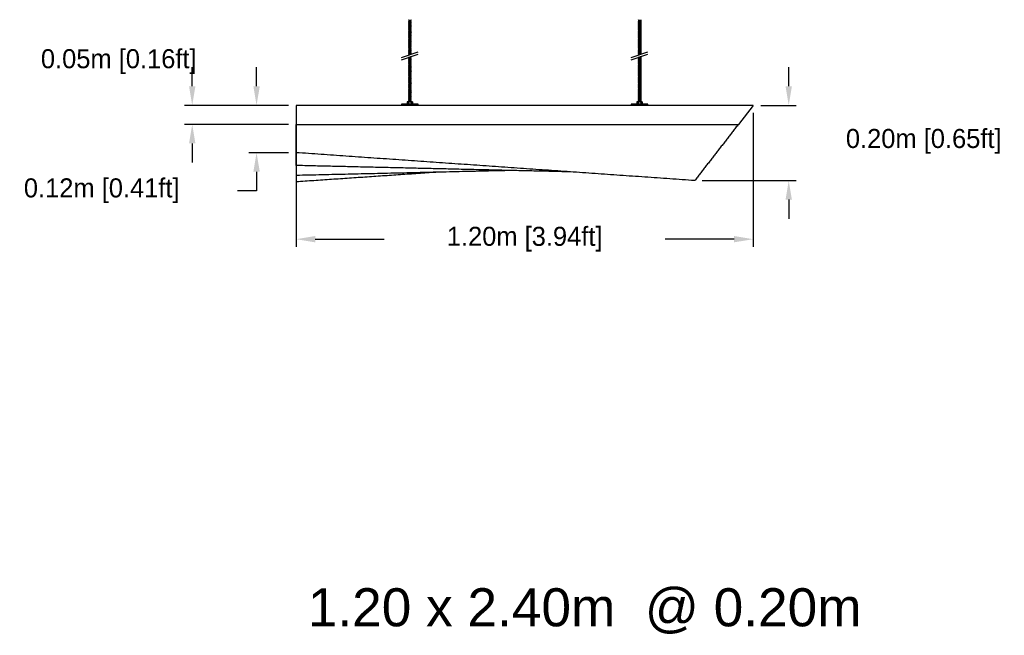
# Model space of a CAD drawing. Header units: centimetres. Extents: x 5283.6 to 5299.6, y 15505 to 15518.9.
# Tile 3 of 68: x 5283.7 to 5286.3, y 15509 to 15510.6. Entities that reach past the tile are written whole.
import ezdxf

# ---------------------------------------------------------------- set-up
doc = ezdxf.new("R2010")
doc.units = ezdxf.units.CM
doc.header["$PDMODE"] = 3
for name, color, linetype, true_color in [('240x20', 7, 'Continuous', 0x00003f), ('Make2D$visible$Curves$Default', 7, 'Continuous', 0x000000), ('Make2D$visible$Curves$General', 7, 'Continuous', 0x000000), ('Make2D$visible$Curves$UNICANAL', 7, 'Continuous', 0x000000)]:
    doc.layers.add(name, color=color, linetype=linetype, true_color=true_color)
doc.layers.add('_HD_muro', color=1, linetype='Continuous')
doc.layers.add('_HD_tornillo', color=30, linetype='Continuous')
doc.styles.add('Majo', font='arial.ttf')
doc.dimstyles.get("Standard").update_dxf_attribs({"dimtxt": 0.18, "dimasz": 0.18, "dimexe": 0.18, "dimexo": 0.0625, "dimgap": 0.09, "dimtad": 0, "dimtih": 1, "dimtoh": 1, "dimdec": 4, "dimzin": 0, "dimdsep": 46, "dimtxsty": 'Standard', "dimcen": 0.09, "dimadec": 0, "dimazin": 0, "dimtfac": 1, "dimtdec": 4, "dimtofl": 0, "dimtmove": 0, "dimatfit": 3, "dimfxl": 1, "dimtolj": 1, "dimtzin": 0, "dimarcsym": 0})

# ---------------------------------------------------------------- blocks, each defined once
blk = doc.blocks.new('*D44')
at = {"color": 0, "lineweight": -2, "transparency": 16777216}
for p, q in [((5284.4282, 15510.3223), (5284.4282, 15509.971)), ((5285.6282, 15510.3223), (5285.6282, 15509.971)), ((5284.4782, 15509.991), (5284.6591, 15509.991)), ((5285.5782, 15509.991), (5285.3974, 15509.991))]:
    blk.add_line(p, q, dxfattribs=at)
at = {"color": 0, "transparency": 16777216}
for points in [[(5284.4782, 15509.9993), (5284.4782, 15509.9827), (5284.4282, 15509.991)], [(5285.5782, 15509.9993), (5285.5782, 15509.9827), (5285.6282, 15509.991)]]:
    blk.add_solid(points, dxfattribs=at)
at = {"layer": 'Defpoints', "color": 0, "transparency": 16777216}
for p in [(5284.4282, 15510.3423), (5285.6282, 15510.3423), (5285.6282, 15509.991)]:
    blk.add_point(p, dxfattribs=at)
at = {"color": 0, "transparency": 16777216, "insert": (5285.0282, 15509.991), "char_height": 0.05, "attachment_point": 5}
blk.add_mtext('\\A1;1.20m [3.94ft]', dxfattribs=at)
blk = doc.blocks.new('*D46')
at = {"color": 0, "lineweight": -2, "transparency": 16777216}
for p, q in [((5285.7216, 15510.3923), (5285.7216, 15510.4423)), ((5285.6482, 15510.3423), (5285.7416, 15510.3423)), ((5285.4947, 15510.1448), (5285.7416, 15510.1448)), ((5285.7216, 15510.0948), (5285.7216, 15510.0448))]:
    blk.add_line(p, q, dxfattribs=at)
at = {"color": 0, "transparency": 16777216}
for points in [[(5285.7133, 15510.3923), (5285.73, 15510.3923), (5285.7216, 15510.3423)], [(5285.7133, 15510.0948), (5285.73, 15510.0948), (5285.7216, 15510.1448)]]:
    blk.add_solid(points, dxfattribs=at)
at = {"layer": 'Defpoints', "color": 0, "transparency": 16777216}
for p in [(5285.6282, 15510.3423), (5285.4747, 15510.1448), (5285.7216, 15510.1448)]:
    blk.add_point(p, dxfattribs=at)
at = {"color": 0, "transparency": 16777216, "insert": (5286.0761, 15510.2478), "char_height": 0.05, "attachment_point": 5}
blk.add_mtext('\\A1;0.20m [0.65ft]', dxfattribs=at)
blk = doc.blocks.new('*D47')
at = {"color": 0, "lineweight": -2, "transparency": 16777216}
for p, q in [((5284.3243, 15510.3923), (5284.3243, 15510.4423)), ((5284.4082, 15510.3423), (5284.3043, 15510.3423)), ((5284.4082, 15510.2181), (5284.3043, 15510.2181)), ((5284.3243, 15510.1681), (5284.3243, 15510.1181)), ((5284.3243, 15510.1181), (5284.2743, 15510.1181))]:
    blk.add_line(p, q, dxfattribs=at)
at = {"color": 0, "transparency": 16777216}
for points in [[(5284.316, 15510.3923), (5284.3327, 15510.3923), (5284.3243, 15510.3423)], [(5284.316, 15510.1681), (5284.3327, 15510.1681), (5284.3243, 15510.2181)]]:
    blk.add_solid(points, dxfattribs=at)
at = {"layer": 'Defpoints', "color": 0, "transparency": 16777216}
for p in [(5284.4282, 15510.3423), (5284.3243, 15510.2181), (5284.4282, 15510.2181)]:
    blk.add_point(p, dxfattribs=at)
at = {"color": 0, "transparency": 16777216, "insert": (5283.9177, 15510.1181), "char_height": 0.05, "attachment_point": 5}
blk.add_mtext('\\A1;0.12m [0.41ft]', dxfattribs=at)
blk = doc.blocks.new('*D48')
at = {"color": 0, "lineweight": -2, "transparency": 16777216}
for p, q in [((5284.1554, 15510.3923), (5284.1554, 15510.4423)), ((5284.4082, 15510.3423), (5284.1354, 15510.3423)), ((5284.4082, 15510.2923), (5284.1354, 15510.2923)), ((5284.1554, 15510.2423), (5284.1554, 15510.1923))]:
    blk.add_line(p, q, dxfattribs=at)
at = {"color": 0, "transparency": 16777216}
for points in [[(5284.147, 15510.3923), (5284.1637, 15510.3923), (5284.1554, 15510.3423)], [(5284.147, 15510.2423), (5284.1637, 15510.2423), (5284.1554, 15510.2923)]]:
    blk.add_solid(points, dxfattribs=at)
at = {"layer": 'Defpoints', "color": 0, "transparency": 16777216}
for p in [(5284.4282, 15510.3423), (5284.1554, 15510.2923), (5284.4282, 15510.2923)]:
    blk.add_point(p, dxfattribs=at)
at = {"color": 0, "transparency": 16777216, "insert": (5283.9624, 15510.4572), "char_height": 0.05, "attachment_point": 5}
blk.add_mtext('\\A1;0.05m [0.16ft]', dxfattribs=at)
blk = doc.blocks.new('esparrago')
at = {"layer": '_HD_tornillo'}
for p, q in [((4746, 12801.5), (4745.4, 12800.6)), ((4745.4, 12800.6), (4752.5, 12800.8)), ((4745.4, 12800.6), (4746, 12800)), ((4746, 12799.1), (4745.4, 12798.3)), ((4745.4, 12798.3), (4752.5, 12798.4)), ((4745.4, 12798.3), (4746, 12797.6)), ((4746, 12800), (4752, 12800.2)), ((4746, 12800), (4746, 12799.1)), ((4746, 12799.1), (4752, 12799.3)), ((4746, 12797.6), (4752, 12797.8)), ((4752, 12801.7), (4752.5, 12800.8)), ((4752, 12800.2), (4752.5, 12800.8)), ((4752, 12800.2), (4752, 12799.3)), ((4752, 12799.3), (4752.5, 12798.4)), ((4752, 12797.8), (4752.5, 12798.4)), ((4752, 12797.8), (4752, 12797)), ((4746, 12796.8), (4745.4, 12796)), ((4745.4, 12796), (4752.5, 12796.1)), ((4745.4, 12796), (4746, 12795.3)), ((4746, 12794.4), (4745.4, 12793.6)), ((4745.4, 12793.6), (4752.5, 12793.8)), ((4745.4, 12793.6), (4746, 12792.9)), ((4746, 12792.1), (4745.4, 12791.2)), ((4745.4, 12791.2), (4752.5, 12791.4)), ((4745.4, 12791.2), (4746, 12790.6)), ((4746, 12789.6), (4745.4, 12788.8)), ((4745.4, 12788.8), (4752.5, 12789)), ((4745.4, 12788.8), (4746, 12788.2)), ((4746, 12787.2), (4745.4, 12786.4)), ((4745.4, 12786.4), (4752.5, 12786.6)), ((4745.4, 12786.4), (4746, 12785.7)), ((4746, 12784.8), (4745.4, 12784)), ((4745.4, 12784), (4752.5, 12784.2)), ((4745.4, 12784), (4746, 12783.3)), ((4746, 12782.4), (4745.4, 12781.6)), ((4745.4, 12781.6), (4752.5, 12781.8)), ((4745.4, 12781.6), (4746, 12780.9)), ((4746, 12780), (4745.4, 12779.2)), ((4745.4, 12779.2), (4752.5, 12779.4)), ((4745.4, 12779.2), (4746, 12778.5)), ((4746, 12777.7), (4745.4, 12776.9)), ((4745.4, 12776.9), (4752.5, 12777.1)), ((4745.4, 12776.9), (4746, 12776.3)), ((4746, 12775.4), (4745.4, 12774.6)), ((4745.4, 12774.6), (4752.5, 12774.7)), ((4745.4, 12774.6), (4746, 12773.9)), ((4746, 12773), (4745.4, 12772.2)), ((4745.4, 12772.2), (4752.5, 12772.4)), ((4745.4, 12772.2), (4746, 12771.5)), ((4746, 12797.6), (4746, 12796.8)), ((4746, 12796.8), (4752, 12797)), ((4746, 12795.3), (4752, 12795.5)), ((4746, 12795.3), (4746, 12794.4)), ((4746, 12794.4), (4752, 12794.7)), ((4746, 12792.9), (4752, 12793.2)), ((4746, 12792.9), (4746, 12792.1)), ((4746, 12792.1), (4752, 12792.3)), ((4746, 12790.6), (4752, 12790.8)), ((4746, 12790.6), (4746, 12789.6)), ((4746, 12789.6), (4752, 12789.9)), ((4746, 12788.2), (4752, 12788.4)), ((4746, 12788.2), (4746, 12787.2)), ((4746, 12787.2), (4752, 12787.5)), ((4746, 12785.7), (4752, 12786)), ((4746, 12785.7), (4746, 12784.8)), ((4746, 12784.8), (4752, 12785.1)), ((4746, 12783.3), (4752, 12783.6)), ((4746, 12783.3), (4746, 12782.4)), ((4746, 12782.4), (4752, 12782.6)), ((4746, 12780.9), (4752, 12781.1)), ((4746, 12780.9), (4746, 12780)), ((4746, 12780), (4752, 12780.3)), ((4746, 12778.5), (4752, 12778.8)), ((4746, 12778.5), (4746, 12777.7)), ((4746, 12777.7), (4752, 12778)), ((4746, 12776.3), (4752, 12776.5)), ((4746, 12776.3), (4746, 12775.4)), ((4746, 12775.4), (4752, 12775.6)), ((4746, 12773.9), (4752, 12774.1)), ((4746, 12773.9), (4746, 12773)), ((4746, 12773), (4752, 12773.3)), ((4746, 12771.5), (4752, 12771.8)), ((4752, 12797), (4752.5, 12796.1)), ((4752, 12795.5), (4752.5, 12796.1)), ((4752, 12795.5), (4752, 12794.7)), ((4752, 12794.7), (4752.5, 12793.8)), ((4752, 12793.2), (4752.5, 12793.8)), ((4752, 12793.2), (4752, 12792.3)), ((4752, 12792.3), (4752.5, 12791.4)), ((4752, 12790.8), (4752.5, 12791.4)), ((4752, 12790.8), (4752, 12789.9)), ((4752, 12789.9), (4752.5, 12789)), ((4752, 12788.4), (4752.5, 12789)), ((4752, 12788.4), (4752, 12787.5)), ((4752, 12787.5), (4752.5, 12786.6)), ((4752, 12786), (4752.5, 12786.6)), ((4752, 12786), (4752, 12785.1)), ((4752, 12785.1), (4752.5, 12784.2)), ((4752, 12783.6), (4752.5, 12784.2)), ((4752, 12783.6), (4752, 12782.6)), ((4752, 12782.7), (4752.5, 12781.8)), ((4752, 12781.1), (4752.5, 12781.8)), ((4752, 12781.1), (4752, 12780.3)), ((4752, 12780.3), (4752.5, 12779.4)), ((4752, 12778.8), (4752.5, 12779.4)), ((4752, 12778.8), (4752, 12778)), ((4752, 12778), (4752.5, 12777.1)), ((4752, 12776.5), (4752.5, 12777.1)), ((4752, 12776.5), (4752, 12775.6)), ((4752, 12775.6), (4752.5, 12774.7)), ((4752, 12774.1), (4752.5, 12774.7)), ((4752, 12774.1), (4752, 12773.3)), ((4752, 12773.3), (4752.5, 12772.4)), ((4752, 12771.8), (4752.5, 12772.4)), ((4752, 12771.8), (4752, 12771)), ((4746, 12770.8), (4745.4, 12769.9)), ((4745.4, 12769.9), (4752.5, 12770.1)), ((4745.4, 12769.9), (4746, 12769.3)), ((4746, 12768.2), (4745.4, 12767.4)), ((4745.4, 12767.4), (4752.5, 12767.6)), ((4745.4, 12767.4), (4746, 12766.7)), ((4746, 12765.9), (4745.4, 12765.1)), ((4745.4, 12765.1), (4752.5, 12765.3)), ((4745.4, 12765.1), (4746, 12764.4)), ((4746, 12763.6), (4745.4, 12762.8)), ((4745.4, 12762.8), (4752.5, 12762.9)), ((4745.4, 12762.8), (4746, 12762.1)), ((4746, 12761.2), (4745.4, 12760.4)), ((4745.4, 12760.4), (4752.5, 12760.6)), ((4745.4, 12760.4), (4746, 12759.7)), ((4746, 12758.8), (4745.4, 12758)), ((4745.4, 12758), (4752.5, 12758.2)), ((4745.4, 12758), (4746, 12757.3)), ((4746, 12756.4), (4745.4, 12755.6)), ((4745.4, 12755.6), (4752.5, 12755.8)), ((4745.4, 12755.6), (4746, 12754.9)), ((4746, 12754.1), (4745.4, 12753.3)), ((4745.4, 12753.3), (4752.5, 12753.5)), ((4745.4, 12753.3), (4746, 12752.6)), ((4746, 12751.8), (4745.4, 12751)), ((4745.4, 12751), (4752.5, 12751.1)), ((4745.4, 12751), (4746, 12750.3)), ((4746, 12749.4), (4745.4, 12748.6)), ((4745.4, 12748.6), (4752.5, 12748.8)), ((4745.4, 12748.6), (4746, 12747.9)), ((4746, 12747), (4745.4, 12746.2)), ((4745.4, 12746.2), (4752.5, 12746.3)), ((4745.4, 12746.2), (4746, 12745.5)), ((4746, 12771.5), (4746, 12770.8)), ((4746, 12770.8), (4752, 12771)), ((4746, 12769.3), (4752, 12769.5)), ((4746, 12769.3), (4746, 12768.2)), ((4746, 12768.2), (4752, 12768.5)), ((4746, 12766.7), (4752, 12767)), ((4746, 12766.7), (4746, 12765.9)), ((4746, 12765.9), (4752, 12766.2)), ((4746, 12764.4), (4752, 12764.7)), ((4746, 12764.4), (4746, 12763.6)), ((4746, 12763.6), (4752, 12763.8)), ((4746, 12762.1), (4752, 12762.3)), ((4746, 12762.1), (4746, 12761.2)), ((4746, 12761.2), (4752, 12761.4)), ((4746, 12759.7), (4752, 12759.9)), ((4746, 12759.7), (4746, 12758.8)), ((4746, 12758.8), (4752, 12759)), ((4746, 12757.3), (4752, 12757.5)), ((4746, 12757.3), (4746, 12756.4)), ((4746, 12756.4), (4752, 12756.6)), ((4746, 12754.9), (4752, 12755.2)), ((4746, 12754.9), (4746, 12754.1)), ((4746, 12754.1), (4752, 12754.4)), ((4746, 12752.6), (4752, 12752.9)), ((4746, 12752.6), (4746, 12751.8)), ((4746, 12751.8), (4752, 12752)), ((4746, 12750.3), (4752, 12750.5)), ((4746, 12750.3), (4746, 12749.4)), ((4746, 12749.4), (4752, 12749.6)), ((4746, 12747.9), (4752, 12748.1)), ((4746, 12747.9), (4746, 12747)), ((4746, 12747), (4752, 12747.2)), ((4752, 12771), (4752.5, 12770.1)), ((4752, 12769.5), (4752.5, 12770.1)), ((4752, 12769.5), (4752, 12768.5)), ((4752, 12768.5), (4752.5, 12767.6)), ((4752, 12767), (4752.5, 12767.6)), ((4752, 12767), (4752, 12766.2)), ((4752, 12766.2), (4752.5, 12765.3)), ((4752, 12764.7), (4752.5, 12765.3)), ((4752, 12764.7), (4752, 12763.8)), ((4752, 12763.8), (4752.5, 12762.9)), ((4752, 12762.3), (4752.5, 12762.9)), ((4752, 12762.3), (4752, 12761.4)), ((4752, 12761.4), (4752.5, 12760.6)), ((4752, 12759.9), (4752.5, 12760.6)), ((4752, 12759.9), (4752, 12759)), ((4752, 12759), (4752.5, 12758.2)), ((4752, 12757.5), (4752.5, 12758.2)), ((4752, 12757.5), (4752, 12756.6)), ((4752, 12756.7), (4752.5, 12755.8)), ((4752, 12755.2), (4752.5, 12755.8)), ((4752, 12755.2), (4752, 12754.4)), ((4752, 12754.4), (4752.5, 12753.5)), ((4752, 12752.9), (4752.5, 12753.5)), ((4752, 12752.9), (4752, 12752)), ((4752, 12752), (4752.5, 12751.1)), ((4752, 12750.5), (4752.5, 12751.1)), ((4752, 12750.5), (4752, 12749.6)), ((4752, 12749.6), (4752.5, 12748.8)), ((4752, 12748.1), (4752.5, 12748.8)), ((4752, 12748.1), (4752, 12747.2)), ((4752, 12747.2), (4752.5, 12746.3)), ((4752, 12745.7), (4752.5, 12746.3)), ((4746, 12744.6), (4745.4, 12743.8)), ((4745.4, 12743.8), (4752.5, 12743.9)), ((4745.4, 12743.8), (4746, 12743.1)), ((4746, 12742.2), (4745.4, 12741.4)), ((4745.4, 12741.4), (4752.5, 12741.5)), ((4745.4, 12741.4), (4746, 12740.7)), ((4746, 12739.8), (4745.4, 12738.9)), ((4745.4, 12738.9), (4752.5, 12739.1)), ((4745.4, 12738.9), (4746, 12738.3)), ((4746, 12737.4), (4745.4, 12736.6)), ((4745.4, 12736.6), (4752.5, 12736.7)), ((4745.4, 12736.6), (4746, 12735.9)), ((4746, 12735.1), (4745.4, 12734.3)), ((4745.4, 12734.3), (4752.5, 12734.4)), ((4745.4, 12734.3), (4746, 12733.6)), ((4746, 12732.7), (4745.4, 12731.9)), ((4745.4, 12731.9), (4752.5, 12732.1)), ((4745.4, 12731.9), (4746, 12731.2)), ((4746, 12730.4), (4745.4, 12729.6)), ((4745.4, 12729.6), (4752.5, 12729.7)), ((4745.4, 12729.6), (4746, 12728.9)), ((4746, 12728.1), (4745.4, 12727.3)), ((4745.4, 12727.3), (4752.5, 12727.5)), ((4745.4, 12727.3), (4746, 12726.6)), ((4746, 12725.6), (4745.4, 12724.7)), ((4745.4, 12724.7), (4752.5, 12724.9)), ((4745.4, 12724.7), (4746, 12724.1)), ((4746, 12723.3), (4745.4, 12722.5)), ((4745.4, 12722.5), (4752.5, 12722.6)), ((4745.4, 12722.5), (4746, 12721.8)), ((4746, 12720.9), (4745.4, 12720.1)), ((4745.4, 12720.1), (4752.5, 12720.3)), ((4745.4, 12720.1), (4746, 12719.4)), ((4746, 12745.5), (4752, 12745.7)), ((4746, 12745.5), (4746, 12744.6)), ((4746, 12744.6), (4752, 12744.8)), ((4746, 12743.1), (4752, 12743.3)), ((4746, 12743.1), (4746, 12742.2)), ((4746, 12742.2), (4752, 12742.4)), ((4746, 12740.7), (4752, 12740.9)), ((4746, 12740.7), (4746, 12739.8)), ((4746, 12739.8), (4752, 12740)), ((4746, 12738.3), (4752, 12738.5)), ((4746, 12738.3), (4746, 12737.4)), ((4746, 12737.4), (4752, 12737.6)), ((4746, 12735.9), (4752, 12736.1)), ((4746, 12735.9), (4746, 12735.1)), ((4746, 12735.1), (4752, 12735.3)), ((4746, 12733.6), (4752, 12733.8)), ((4746, 12733.6), (4746, 12732.7)), ((4746, 12732.7), (4752, 12733)), ((4746, 12731.2), (4752, 12731.5)), ((4746, 12731.2), (4746, 12730.4)), ((4746, 12730.4), (4752, 12730.6)), ((4746, 12728.9), (4752, 12729.1)), ((4746, 12728.9), (4746, 12728.1)), ((4746, 12728.1), (4752, 12728.3)), ((4746, 12726.6), (4752, 12726.8)), ((4746, 12726.6), (4746, 12725.6)), ((4746, 12725.6), (4752, 12725.8)), ((4746, 12724.1), (4752, 12724.3)), ((4746, 12724.1), (4746, 12723.3)), ((4746, 12723.3), (4752, 12723.5)), ((4746, 12721.8), (4752, 12722)), ((4746, 12721.8), (4746, 12720.9)), ((4746, 12720.9), (4752, 12721.2)), ((4752, 12745.7), (4752, 12744.8)), ((4752, 12744.8), (4752.5, 12743.9)), ((4752, 12743.3), (4752.5, 12743.9)), ((4752, 12743.3), (4752, 12742.4)), ((4752, 12742.4), (4752.5, 12741.5)), ((4752, 12740.9), (4752.5, 12741.5)), ((4752, 12740.9), (4752, 12740)), ((4752, 12740), (4752.5, 12739.1)), ((4752, 12738.5), (4752.5, 12739.1)), ((4752, 12738.5), (4752, 12737.6)), ((4752, 12737.6), (4752.5, 12736.7)), ((4752, 12736.1), (4752.5, 12736.7)), ((4752, 12736.1), (4752, 12735.3)), ((4752, 12735.3), (4752.5, 12734.4)), ((4752, 12733.8), (4752.5, 12734.4)), ((4752, 12733.8), (4752, 12733)), ((4752, 12733), (4752.5, 12732.1)), ((4752, 12731.5), (4752.5, 12732.1)), ((4752, 12731.5), (4752, 12730.6)), ((4752, 12730.6), (4752.5, 12729.7)), ((4752, 12729.1), (4752.5, 12729.7)), ((4752, 12729.1), (4752, 12728.3)), ((4752, 12728.3), (4752.5, 12727.5)), ((4752, 12726.8), (4752.5, 12727.5)), ((4752, 12726.8), (4752, 12725.8)), ((4752, 12725.8), (4752.5, 12724.9)), ((4752, 12724.3), (4752.5, 12724.9)), ((4752, 12724.3), (4752, 12723.5)), ((4752, 12723.5), (4752.5, 12722.6)), ((4752, 12722), (4752.5, 12722.6)), ((4752, 12722), (4752, 12721.2)), ((4752, 12721.2), (4752.5, 12720.3)), ((4752, 12719.7), (4752.5, 12720.3)), ((4726.9, 12702.2), (4770.4, 12717.2)), ((4726.9, 12696.5), (4770.4, 12711.5)), ((4746, 12718.6), (4745.4, 12717.7)), ((4745.4, 12717.7), (4752.5, 12717.9)), ((4745.4, 12717.7), (4746, 12717.1)), ((4746, 12716.1), (4745.4, 12715.3)), ((4745.4, 12715.3), (4752.5, 12715.5)), ((4745.4, 12715.3), (4746, 12714.6)), ((4746, 12713.8), (4745.4, 12712.9)), ((4745.4, 12712.9), (4752.5, 12713.1)), ((4745.4, 12712.9), (4746, 12712.3)), ((4746, 12711.5), (4745.4, 12710.7)), ((4745.4, 12710.7), (4752, 12710.8)), ((4745.4, 12710.7), (4746, 12710)), ((4746, 12703), (4745.4, 12702.2)), ((4745.4, 12702.2), (4752.4, 12702.4)), ((4745.4, 12702.2), (4746, 12701.5)), ((4746, 12700.6), (4745.4, 12699.8)), ((4745.4, 12699.8), (4752.5, 12700)), ((4745.4, 12699.8), (4746, 12699.1)), ((4746, 12698.2), (4745.4, 12697.4)), ((4745.4, 12697.4), (4752.5, 12697.5)), ((4745.4, 12697.4), (4746, 12696.7)), ((4746, 12695.8), (4745.4, 12694.9)), ((4745.4, 12694.9), (4752.5, 12695.1)), ((4745.4, 12694.9), (4746, 12694.3)), ((4746, 12709.1), (4745.6, 12708.6)), ((4746, 12719.4), (4752, 12719.7)), ((4746, 12719.4), (4746, 12718.6)), ((4746, 12718.6), (4752, 12718.8)), ((4746, 12717.1), (4752, 12717.3)), ((4746, 12717.1), (4746, 12716.1)), ((4746, 12716.1), (4752, 12716.4)), ((4746, 12714.6), (4752, 12714.9)), ((4746, 12714.6), (4746, 12713.8)), ((4746, 12713.8), (4752, 12714)), ((4746, 12712.3), (4752, 12712.5)), ((4746, 12712.3), (4746, 12711.5)), ((4746, 12711.5), (4752, 12711.7)), ((4746, 12710), (4750, 12710.1)), ((4746, 12710), (4746, 12709.1)), ((4746, 12709.1), (4747.2, 12709.2)), ((4746, 12703), (4751.9, 12703.3)), ((4746, 12701.5), (4751.9, 12701.8)), ((4746, 12701.5), (4746, 12700.6)), ((4746, 12700.6), (4752, 12700.8)), ((4746, 12699.1), (4752, 12699.3)), ((4746, 12699.1), (4746, 12698.2)), ((4746, 12698.2), (4752, 12698.4)), ((4746, 12696.7), (4752, 12696.9)), ((4746, 12696.7), (4746, 12695.8)), ((4746, 12695.8), (4752, 12696)), ((4746, 12694.3), (4752, 12694.5)), ((4746, 12694.3), (4746, 12693.4)), ((4749.1, 12704.1), (4751.9, 12704.2)), ((4750.9, 12704.8), (4752.4, 12704.8)), ((4751.9, 12704.2), (4752.4, 12704.8)), ((4751.9, 12704.2), (4751.9, 12703.3)), ((4751.9, 12701.8), (4752.4, 12702.4)), ((4751.9, 12701.8), (4751.9, 12700.8)), ((4752, 12719.7), (4752, 12718.8)), ((4752, 12718.8), (4752.5, 12717.9)), ((4752, 12717.3), (4752.5, 12717.9)), ((4752, 12717.3), (4752, 12716.4)), ((4752, 12716.4), (4752.5, 12715.5)), ((4752, 12714.9), (4752.5, 12715.5)), ((4752, 12714.9), (4752, 12714)), ((4752, 12714), (4752.5, 12713.1)), ((4752, 12712.5), (4752.5, 12713.1)), ((4752, 12712.5), (4752, 12711.7)), ((4752, 12711.7), (4752.4, 12711)), ((4752, 12703.3), (4752.4, 12702.4)), ((4752, 12700.8), (4752.5, 12700)), ((4752, 12699.3), (4752.5, 12700)), ((4752, 12699.3), (4752, 12698.4)), ((4752, 12698.4), (4752.5, 12697.5)), ((4752, 12696.9), (4752.5, 12697.5)), ((4752, 12696.9), (4752, 12696)), ((4752, 12696), (4752.5, 12695.1)), ((4752, 12694.5), (4752.5, 12695.1)), ((4752, 12694.5), (4752, 12693.6)), ((4752.2, 12705.2), (4752.4, 12704.8)), ((4746, 12693.4), (4745.4, 12692.5)), ((4745.4, 12692.5), (4752.5, 12692.7)), ((4745.4, 12692.5), (4746, 12691.9)), ((4746, 12690.9), (4745.4, 12690.1)), ((4745.4, 12690.1), (4752.5, 12690.3)), ((4745.4, 12690.1), (4746, 12689.4)), ((4746, 12688.5), (4745.4, 12687.7)), ((4745.4, 12687.7), (4752.5, 12687.9)), ((4745.4, 12687.7), (4746, 12687)), ((4746, 12686.1), (4745.4, 12685.3)), ((4745.4, 12685.3), (4752.5, 12685.4)), ((4745.4, 12685.3), (4746, 12684.6)), ((4746, 12683.7), (4745.4, 12682.9)), ((4745.4, 12682.9), (4752.5, 12683)), ((4745.4, 12682.9), (4746, 12682.2)), ((4746, 12681.2), (4745.4, 12680.4)), ((4745.4, 12680.4), (4752.5, 12680.6)), ((4745.4, 12680.4), (4746, 12679.7)), ((4746, 12678.8), (4745.4, 12678)), ((4745.4, 12678), (4752.5, 12678.2)), ((4745.4, 12678), (4746, 12677.3)), ((4746, 12676.4), (4745.4, 12675.6)), ((4745.4, 12675.6), (4752.5, 12675.8)), ((4745.4, 12675.6), (4746, 12674.9)), ((4746, 12674), (4745.4, 12673.2)), ((4745.4, 12673.2), (4752.5, 12673.3)), ((4745.4, 12673.2), (4746, 12672.5)), ((4746, 12671.6), (4745.4, 12670.8)), ((4745.4, 12670.8), (4752.5, 12670.9)), ((4745.4, 12670.8), (4746, 12670.1)), ((4746, 12669.1), (4745.4, 12668.3)), ((4745.4, 12668.3), (4752.5, 12668.5)), ((4746, 12693.4), (4752, 12693.6)), ((4746, 12691.9), (4752, 12692.1)), ((4746, 12691.9), (4746, 12690.9)), ((4746, 12690.9), (4752, 12691.2)), ((4746, 12689.4), (4752, 12689.7)), ((4746, 12689.4), (4746, 12688.5)), ((4746, 12688.5), (4752, 12688.7)), ((4746, 12687), (4752, 12687.2)), ((4746, 12687), (4746, 12686.1)), ((4746, 12686.1), (4752, 12686.3)), ((4746, 12684.6), (4752, 12684.8)), ((4746, 12684.6), (4746, 12683.7)), ((4746, 12683.7), (4752, 12683.9)), ((4746, 12682.2), (4752, 12682.4)), ((4746, 12682.2), (4746, 12681.2)), ((4746, 12681.2), (4752, 12681.5)), ((4746, 12679.7), (4752, 12680)), ((4746, 12679.7), (4746, 12678.8)), ((4746, 12678.8), (4752, 12679.1)), ((4746, 12677.3), (4752, 12677.6)), ((4746, 12677.3), (4746, 12676.4)), ((4746, 12676.4), (4752, 12676.6)), ((4746, 12674.9), (4752, 12675.1)), ((4746, 12674.9), (4746, 12674)), ((4746, 12674), (4752, 12674.2)), ((4746, 12672.5), (4752, 12672.7)), ((4746, 12672.5), (4746, 12671.6)), ((4746, 12671.6), (4752, 12671.8)), ((4746, 12670.1), (4752, 12670.3)), ((4746, 12670.1), (4746, 12669.1)), ((4746, 12669.1), (4752, 12669.4)), ((4752, 12693.6), (4752.5, 12692.7)), ((4752, 12692.1), (4752.5, 12692.7)), ((4752, 12692.1), (4752, 12691.2)), ((4752, 12691.2), (4752.5, 12690.3)), ((4752, 12689.7), (4752.5, 12690.3)), ((4752, 12689.7), (4752, 12688.7)), ((4752, 12688.7), (4752.5, 12687.9)), ((4752, 12687.2), (4752.5, 12687.9)), ((4752, 12687.2), (4752, 12686.3)), ((4752, 12686.3), (4752.5, 12685.4)), ((4752, 12684.8), (4752.5, 12685.4)), ((4752, 12684.8), (4752, 12683.9)), ((4752, 12683.9), (4752.5, 12683)), ((4752, 12682.4), (4752.5, 12683)), ((4752, 12682.4), (4752, 12681.5)), ((4752, 12681.5), (4752.5, 12680.6)), ((4752, 12680), (4752.5, 12680.6)), ((4752, 12680), (4752, 12679.1)), ((4752, 12679.1), (4752.5, 12678.2)), ((4752, 12677.6), (4752.5, 12678.2)), ((4752, 12677.6), (4752, 12676.6)), ((4752, 12676.6), (4752.5, 12675.8)), ((4752, 12675.1), (4752.5, 12675.8)), ((4752, 12675.1), (4752, 12674.2)), ((4752, 12674.2), (4752.5, 12673.3)), ((4752, 12672.7), (4752.5, 12673.3)), ((4752, 12672.7), (4752, 12671.8)), ((4752, 12671.8), (4752.5, 12670.9)), ((4752, 12670.3), (4752.5, 12670.9)), ((4752, 12670.3), (4752, 12669.4)), ((4752, 12669.4), (4752.5, 12668.5)), ((4752, 12667.9), (4752.5, 12668.5)), ((4745.4, 12668.3), (4746, 12667.6)), ((4746, 12666.7), (4745.4, 12665.9)), ((4745.4, 12665.9), (4752.5, 12666.1)), ((4745.4, 12665.9), (4746, 12665.2)), ((4746, 12664.3), (4745.4, 12663.5)), ((4745.4, 12663.5), (4752.5, 12663.6)), ((4745.4, 12663.5), (4746, 12662.8)), ((4746, 12661.9), (4745.4, 12661.1)), ((4745.4, 12661.1), (4752.5, 12661.2)), ((4745.4, 12661.1), (4746, 12660.4)), ((4746, 12659.5), (4745.4, 12658.7)), ((4745.4, 12658.7), (4752.5, 12658.8)), ((4745.4, 12658.7), (4746, 12658)), ((4746, 12657), (4745.4, 12656.2)), ((4745.4, 12656.2), (4752.5, 12656.4)), ((4745.4, 12656.2), (4746, 12655.5)), ((4746, 12654.6), (4745.4, 12653.8)), ((4745.4, 12653.8), (4752.5, 12654)), ((4745.4, 12653.8), (4746, 12653.1)), ((4746, 12652.2), (4745.4, 12651.4)), ((4745.4, 12651.4), (4752.5, 12651.5)), ((4745.4, 12651.4), (4746, 12650.7)), ((4746, 12649.8), (4745.4, 12649)), ((4745.4, 12649), (4752.5, 12649.1)), ((4745.4, 12649), (4746, 12648.3)), ((4746, 12647.4), (4745.4, 12646.5)), ((4745.4, 12646.5), (4752.5, 12646.7)), ((4745.4, 12646.5), (4746, 12645.9)), ((4746, 12644.9), (4745.4, 12644.1)), ((4745.4, 12644.1), (4752.5, 12644.3)), ((4745.4, 12644.1), (4746, 12643.4)), ((4746, 12642.5), (4745.4, 12641.7)), ((4746, 12667.6), (4752, 12667.9)), ((4746, 12667.6), (4746, 12666.7)), ((4746, 12666.7), (4752, 12667)), ((4746, 12665.2), (4752, 12665.5)), ((4746, 12665.2), (4746, 12664.3)), ((4746, 12664.3), (4752, 12664.5)), ((4746, 12662.8), (4752, 12663)), ((4746, 12662.8), (4746, 12661.9)), ((4746, 12661.9), (4752, 12662.1)), ((4746, 12660.4), (4752, 12660.6)), ((4746, 12660.4), (4746, 12659.5)), ((4746, 12659.5), (4752, 12659.7)), ((4746, 12658), (4752, 12658.2)), ((4746, 12658), (4746, 12657)), ((4746, 12657), (4752, 12657.3)), ((4746, 12655.5), (4752, 12655.8)), ((4746, 12655.5), (4746, 12654.6)), ((4746, 12654.6), (4752, 12654.9)), ((4746, 12653.1), (4752, 12653.4)), ((4746, 12653.1), (4746, 12652.2)), ((4746, 12652.2), (4752, 12652.4)), ((4746, 12650.7), (4752, 12650.9)), ((4746, 12650.7), (4746, 12649.8)), ((4746, 12649.8), (4752, 12650)), ((4746, 12648.3), (4752, 12648.5)), ((4746, 12648.3), (4746, 12647.4)), ((4746, 12647.4), (4752, 12647.6)), ((4746, 12645.9), (4752, 12646.1)), ((4746, 12645.9), (4746, 12644.9)), ((4746, 12644.9), (4752, 12645.2)), ((4746, 12643.4), (4752, 12643.7)), ((4746, 12643.4), (4746, 12642.5)), ((4746, 12642.5), (4752, 12642.8)), ((4752, 12667.9), (4752, 12667)), ((4752, 12667), (4752.5, 12666.1)), ((4752, 12665.5), (4752.5, 12666.1)), ((4752, 12665.5), (4752, 12664.5)), ((4752, 12664.5), (4752.5, 12663.6)), ((4752, 12663), (4752.5, 12663.6)), ((4752, 12663), (4752, 12662.1)), ((4752, 12662.1), (4752.5, 12661.2)), ((4752, 12660.6), (4752.5, 12661.2)), ((4752, 12660.6), (4752, 12659.7)), ((4752, 12659.7), (4752.5, 12658.8)), ((4752, 12658.2), (4752.5, 12658.8)), ((4752, 12658.2), (4752, 12657.3)), ((4752, 12657.3), (4752.5, 12656.4)), ((4752, 12655.8), (4752.5, 12656.4)), ((4752, 12655.8), (4752, 12654.9)), ((4752, 12654.9), (4752.5, 12654)), ((4752, 12653.4), (4752.5, 12654)), ((4752, 12653.4), (4752, 12652.4)), ((4752, 12652.4), (4752.5, 12651.5)), ((4752, 12650.9), (4752.5, 12651.5)), ((4752, 12650.9), (4752, 12650)), ((4752, 12650), (4752.5, 12649.1)), ((4752, 12648.5), (4752.5, 12649.1)), ((4752, 12648.5), (4752, 12647.6)), ((4752, 12647.6), (4752.5, 12646.7)), ((4752, 12646.1), (4752.5, 12646.7)), ((4752, 12646.1), (4752, 12645.2)), ((4752, 12645.2), (4752.5, 12644.3)), ((4752, 12643.7), (4752.5, 12644.3)), ((4752, 12643.7), (4752, 12642.8)), ((4752, 12642.8), (4752.5, 12641.9)), ((4745.4, 12641.7), (4752.5, 12641.9)), ((4745.4, 12641.7), (4746, 12641)), ((4746, 12640.1), (4745.4, 12639.3)), ((4745.4, 12639.3), (4752.5, 12639.5)), ((4745.4, 12639.3), (4746, 12638.6)), ((4746, 12637.7), (4745.4, 12636.9)), ((4745.4, 12636.9), (4752.5, 12637)), ((4745.4, 12636.9), (4746, 12636.2)), ((4746, 12635.3), (4745.4, 12634.4)), ((4745.4, 12634.4), (4752.5, 12634.6)), ((4745.4, 12634.4), (4746, 12633.8)), ((4746, 12632.8), (4745.4, 12632)), ((4745.4, 12632), (4752.5, 12632.2)), ((4745.4, 12632), (4746, 12631.3)), ((4746, 12630.4), (4745.4, 12629.6)), ((4745.4, 12629.6), (4752.5, 12629.8)), ((4745.4, 12629.6), (4746, 12628.9)), ((4746, 12628), (4745.4, 12627.2)), ((4745.4, 12627.2), (4752.5, 12627.4)), ((4745.4, 12627.2), (4746, 12626.5)), ((4746, 12625.6), (4745.4, 12624.8)), ((4745.4, 12624.8), (4752.5, 12624.9)), ((4745.4, 12624.8), (4746, 12624.1)), ((4746, 12623.2), (4745.4, 12622.3)), ((4745.4, 12622.3), (4752.5, 12622.5)), ((4745.4, 12622.3), (4746, 12621.7)), ((4746, 12620.7), (4745.4, 12619.9)), ((4745.4, 12619.9), (4752.5, 12620.1)), ((4745.4, 12619.9), (4746, 12619.2)), ((4746, 12618.2), (4745.4, 12617.4)), ((4745.4, 12617.4), (4752.5, 12617.5)), ((4745.4, 12617.4), (4746, 12616.7)), ((4746, 12641), (4752, 12641.3)), ((4746, 12641), (4746, 12640.1)), ((4746, 12640.1), (4752, 12640.3)), ((4746, 12638.6), (4752, 12638.8)), ((4746, 12638.6), (4746, 12637.7)), ((4746, 12637.7), (4752, 12637.9)), ((4746, 12636.2), (4752, 12636.4)), ((4746, 12636.2), (4746, 12635.3)), ((4746, 12635.3), (4752, 12635.5)), ((4746, 12633.8), (4752, 12634)), ((4746, 12633.8), (4746, 12632.8)), ((4746, 12632.8), (4752, 12633.1)), ((4746, 12631.3), (4752, 12631.6)), ((4746, 12631.3), (4746, 12630.4)), ((4746, 12630.4), (4752, 12630.6)), ((4746, 12628.9), (4752, 12629.2)), ((4746, 12628.9), (4746, 12628)), ((4746, 12628), (4752, 12628.2)), ((4746, 12626.5), (4752, 12626.7)), ((4746, 12626.5), (4746, 12625.6)), ((4746, 12625.6), (4752, 12625.8)), ((4746, 12624.1), (4752, 12624.3)), ((4746, 12624.1), (4746, 12623.2)), ((4746, 12623.2), (4752, 12623.4)), ((4746, 12621.7), (4752, 12621.9)), ((4746, 12621.7), (4746, 12620.7)), ((4746, 12620.7), (4752, 12621)), ((4746, 12619.2), (4752, 12619.5)), ((4746, 12619.2), (4746, 12618.2)), ((4746, 12618.2), (4752, 12618.4)), ((4746, 12616.7), (4752, 12616.9)), ((4746, 12616.7), (4746, 12615.7)), ((4752, 12641.3), (4752.5, 12641.9)), ((4752, 12641.3), (4752, 12640.3)), ((4752, 12640.3), (4752.5, 12639.5)), ((4752, 12638.8), (4752.5, 12639.5)), ((4752, 12638.8), (4752, 12637.9)), ((4752, 12637.9), (4752.5, 12637)), ((4752, 12636.4), (4752.5, 12637)), ((4752, 12636.4), (4752, 12635.5)), ((4752, 12635.5), (4752.5, 12634.6)), ((4752, 12634), (4752.5, 12634.6)), ((4752, 12634), (4752, 12633.1)), ((4752, 12633.1), (4752.5, 12632.2)), ((4752, 12631.6), (4752.5, 12632.2)), ((4752, 12631.6), (4752, 12630.6)), ((4752, 12630.7), (4752.5, 12629.8)), ((4752, 12629.2), (4752.5, 12629.8)), ((4752, 12629.2), (4752, 12628.2)), ((4752, 12628.2), (4752.5, 12627.4)), ((4752, 12626.7), (4752.5, 12627.4)), ((4752, 12626.7), (4752, 12625.8)), ((4752, 12625.8), (4752.5, 12624.9)), ((4752, 12624.3), (4752.5, 12624.9)), ((4752, 12624.3), (4752, 12623.4)), ((4752, 12623.4), (4752.5, 12622.5)), ((4752, 12621.9), (4752.5, 12622.5)), ((4752, 12621.9), (4752, 12621)), ((4752, 12621), (4752.5, 12620.1)), ((4752, 12619.5), (4752.5, 12620.1)), ((4752, 12619.5), (4752, 12618.4)), ((4752, 12618.4), (4752.5, 12617.5)), ((4752, 12616.9), (4752.5, 12617.5)), ((4752, 12616.9), (4752, 12616)), ((4746, 12615.7), (4745.4, 12614.9)), ((4745.4, 12614.9), (4752.5, 12615.1)), ((4745.4, 12614.9), (4746, 12614.2)), ((4746, 12613.3), (4745.4, 12612.5)), ((4745.4, 12612.5), (4752.5, 12612.7)), ((4745.4, 12612.5), (4746, 12611.8)), ((4746, 12610.9), (4745.4, 12609.8)), ((4745.4, 12609.8), (4752.5, 12610)), ((4745.4, 12609.8), (4746, 12609.2)), ((4746, 12607.8), (4745.4, 12606.8)), ((4745.4, 12606.8), (4752.5, 12607)), ((4745.4, 12606.8), (4746, 12606.2)), ((4746, 12605), (4745.4, 12604.2)), ((4745.4, 12604.2), (4752.5, 12604.3)), ((4745.4, 12604.2), (4746, 12603.5)), ((4746, 12602.6), (4745.4, 12601.7)), ((4745.4, 12601.7), (4752.5, 12601.9)), ((4745.4, 12601.7), (4746, 12601.1)), ((4746, 12600.1), (4745.4, 12599.3)), ((4745.4, 12599.3), (4752.5, 12599.5)), ((4745.4, 12599.3), (4746, 12598.6)), ((4746, 12597.7), (4745.4, 12596.9)), ((4745.4, 12596.9), (4752.5, 12597.1)), ((4745.4, 12596.9), (4746, 12596.2)), ((4746, 12595.3), (4745.4, 12594.5)), ((4745.4, 12594.5), (4752.5, 12594.7)), ((4745.4, 12594.5), (4746, 12593.8)), ((4746, 12592.7), (4745.4, 12591.9)), ((4745.4, 12591.9), (4752.5, 12592.1)), ((4745.4, 12591.9), (4746, 12591.2)), ((4746, 12615.7), (4752, 12616)), ((4746, 12614.2), (4752, 12614.5)), ((4746, 12614.2), (4746, 12613.3)), ((4746, 12613.3), (4752, 12613.6)), ((4746, 12611.8), (4752, 12612.1)), ((4746, 12611.8), (4746, 12610.9)), ((4746, 12610.7), (4752, 12610.9)), ((4746, 12609.2), (4752, 12609.4)), ((4746, 12609.2), (4746, 12607.8)), ((4746, 12607.6), (4752, 12607.9)), ((4746, 12606.2), (4752, 12606.4)), ((4746, 12606.2), (4746, 12605)), ((4746, 12605), (4752, 12605.2)), ((4746, 12603.5), (4752, 12603.7)), ((4746, 12603.5), (4746, 12602.6)), ((4746, 12602.6), (4752, 12602.8)), ((4746, 12601.1), (4752, 12601.3)), ((4746, 12601.1), (4746, 12600.1)), ((4746, 12600.1), (4752, 12600.4)), ((4746, 12598.6), (4752, 12598.9)), ((4746, 12598.6), (4746, 12597.7)), ((4746, 12597.7), (4752, 12598)), ((4746, 12596.2), (4752, 12596.5)), ((4746, 12596.2), (4746, 12595.3)), ((4746, 12595.3), (4752, 12595.5)), ((4746, 12593.8), (4752, 12594)), ((4746, 12593.8), (4746, 12592.7)), ((4746, 12592.7), (4752, 12593)), ((4746, 12591.2), (4752, 12591.5)), ((4746, 12591.2), (4746, 12590.3)), ((4752, 12616), (4752.5, 12615.1)), ((4752, 12614.5), (4752.5, 12615.1)), ((4752, 12614.5), (4752, 12613.6)), ((4752, 12613.6), (4752.5, 12612.7)), ((4752, 12612.1), (4752.5, 12612.7)), ((4752, 12612.1), (4752, 12611.2)), ((4752, 12611.2), (4752.5, 12610)), ((4752, 12609.4), (4752.5, 12610)), ((4752, 12609.4), (4752, 12608.1)), ((4752, 12608.1), (4752.5, 12607)), ((4752, 12606.4), (4752.5, 12607)), ((4752, 12606.4), (4752, 12605.2)), ((4752, 12605.2), (4752.5, 12604.3)), ((4752, 12603.7), (4752.5, 12604.3)), ((4752, 12603.7), (4752, 12602.8)), ((4752, 12602.8), (4752.5, 12601.9)), ((4752, 12601.3), (4752.5, 12601.9)), ((4752, 12601.3), (4752, 12600.4)), ((4752, 12600.4), (4752.5, 12599.5)), ((4752, 12598.9), (4752.5, 12599.5)), ((4752, 12598.9), (4752, 12598)), ((4752, 12598), (4752.5, 12597.1)), ((4752, 12596.5), (4752.5, 12597.1)), ((4752, 12596.5), (4752, 12595.5)), ((4752, 12595.5), (4752.5, 12594.7)), ((4752, 12594), (4752.5, 12594.7)), ((4752, 12594), (4752, 12593)), ((4752, 12593), (4752.5, 12592.1)), ((4752, 12591.5), (4752.5, 12592.1)), ((4752, 12591.5), (4752, 12590.5)), ((4756, 12586), (4741.6, 12586)), ((4741.6, 12586), (4741.6, 12580.3)), ((4741.6, 12580.3), (4756, 12580.3)), ((4745.3, 12586), (4745.3, 12580.3)), ((4746, 12590.3), (4745.4, 12589.5)), ((4745.4, 12589.5), (4752.5, 12589.7)), ((4745.4, 12589.5), (4746, 12588.8)), ((4746, 12587.9), (4745.4, 12587.1)), ((4745.4, 12587.1), (4752.5, 12587.2)), ((4745.4, 12587.1), (4746, 12586.4)), ((4746, 12590.3), (4752, 12590.5)), ((4746, 12588.8), (4752, 12589)), ((4746, 12588.8), (4746, 12587.9)), ((4746, 12587.9), (4752, 12588.1)), ((4746, 12587.9), (4752, 12588.1)), ((4746, 12586.4), (4752, 12586.6)), ((4746, 12586.4), (4746, 12586)), ((4752, 12590.5), (4752.5, 12589.7)), ((4752, 12589), (4752.5, 12589.7)), ((4752, 12589), (4752, 12588.1)), ((4752, 12588.1), (4752.5, 12587.2)), ((4752, 12586.6), (4752.5, 12587.2)), ((4752, 12586.6), (4752, 12586)), ((4752.5, 12586), (4752.5, 12580.3)), ((4756, 12586), (4756, 12580.3))]:
    blk.add_line(p, q, dxfattribs=at)
for centre, radius, start, end in [((4743.4, 12584.1), 1.86, 12.3317, 167.6683), ((4748.9, 12580.8), 5.16, 45.7706, 134.2294), ((4754.2, 12584.2), 1.81, 11.1529, 168.8471)]:
    blk.add_arc(centre, radius, start, end, dxfattribs=at)
blk = doc.blocks.new('Cirrus_1.20x2.40_front@15')
at = {"layer": 'Make2D$visible$Curves$Default', "color": 7}
blk.add_line((5285.6282, 15510.3423), (5285.5894, 15510.2924), dxfattribs=at)
for points in [[(5285.6282, 15510.3423), (5285.0282, 15510.3423), (5284.4282, 15510.3423)], [(5285.6282, 15510.3423), (5285.6282, 15510.3423), (5285.6282, 15510.3423)], [(5284.4282, 15510.2181), (5284.4282, 15510.2552), (5284.4282, 15510.2923)], [(5284.4282, 15510.2923), (5285.0088, 15510.2923), (5285.5894, 15510.2923)], [(5285.5894, 15510.2924), (5285.5321, 15510.2186), (5285.4747, 15510.1448)], [(5284.4282, 15510.1844), (5284.4282, 15510.2013), (5284.4282, 15510.2181)], [(5285.4747, 15510.1448), (5284.9515, 15510.1815), (5284.4282, 15510.2181)], [(5284.4282, 15510.1844), (5284.4282, 15510.1717), (5284.4282, 15510.1591)], [(5285.1484, 15510.1677), (5284.7883, 15510.176), (5284.4282, 15510.1844)], [(5284.4282, 15510.1591), (5284.7021, 15510.1654), (5284.976, 15510.1717)], [(5284.4282, 15510.1423), (5284.6146, 15510.155), (5284.801, 15510.1677)], [(5284.4282, 15510.1591), (5284.4282, 15510.1507), (5284.4282, 15510.1423)]]:
    blk.add_open_spline(points, degree=2, dxfattribs=at)
at = {"layer": 'Make2D$visible$Curves$General', "color": 7}
blk.add_open_spline([(5284.4282, 15510.3423), (5284.4282, 15510.3173), (5284.4282, 15510.2923)], degree=2, dxfattribs=at)
at = {"layer": 'Make2D$visible$Curves$UNICANAL', "color": 7}
for points in [[(5284.7055, 15510.3458), (5284.7045, 15510.3458), (5284.7045, 15510.3448)], [(5284.7487, 15510.3448), (5284.7487, 15510.3458), (5284.7477, 15510.3458)], [(5285.3088, 15510.3458), (5285.3078, 15510.3458), (5285.3078, 15510.3448)], [(5285.3519, 15510.3448), (5285.3519, 15510.3458), (5285.3509, 15510.3458)], [(5284.7065, 15510.3428), (5284.7065, 15510.3438), (5284.7075, 15510.3438)], [(5284.7457, 15510.3438), (5284.7467, 15510.3438), (5284.7467, 15510.3428)], [(5285.3098, 15510.3428), (5285.3098, 15510.3438), (5285.3108, 15510.3438)], [(5285.3489, 15510.3438), (5285.3499, 15510.3438), (5285.3499, 15510.3428)]]:
    blk.add_rational_spline(points, [1, 0.70710678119, 1], degree=2, dxfattribs=at)
for points in [[(5284.7045, 15510.3448), (5284.7045, 15510.3435), (5284.7045, 15510.3423)], [(5284.7477, 15510.3458), (5284.7266, 15510.3458), (5284.7055, 15510.3458)], [(5284.7487, 15510.3423), (5284.7487, 15510.3435), (5284.7487, 15510.3448)], [(5285.3078, 15510.3448), (5285.3078, 15510.3435), (5285.3078, 15510.3423)], [(5285.3509, 15510.3458), (5285.3299, 15510.3458), (5285.3088, 15510.3458)], [(5285.3519, 15510.3423), (5285.3519, 15510.3435), (5285.3519, 15510.3448)], [(5284.7065, 15510.3423), (5284.7065, 15510.3425), (5284.7065, 15510.3428)], [(5284.7075, 15510.3438), (5284.7266, 15510.3438), (5284.7457, 15510.3438)], [(5284.7467, 15510.3428), (5284.7467, 15510.3425), (5284.7467, 15510.3423)], [(5285.3098, 15510.3423), (5285.3098, 15510.3425), (5285.3098, 15510.3428)], [(5285.3108, 15510.3438), (5285.3299, 15510.3438), (5285.3489, 15510.3438)], [(5285.3499, 15510.3428), (5285.3499, 15510.3425), (5285.3499, 15510.3423)]]:
    blk.add_open_spline(points, degree=2, dxfattribs=at)
at = {"layer": '_HD_tornillo', "xscale": 0.001, "yscale": 0.001, "zscale": 0.001}
for p in [(5279.9778, 15497.7655), (5280.581, 15497.7655)]:
    blk.add_blockref('esparrago', p, dxfattribs=at)

msp = doc.modelspace()

# ---------------------------------------------------------------- block references
at = {"layer": '_HD_muro'}
msp.add_blockref('Cirrus_1.20x2.40_front@15', (0, 0), dxfattribs=at)

# ---------------------------------------------------------------- texts
at = {"layer": '240x20', "color": 7, "insert": (5284.4588, 15509.0747), "char_height": 0.1, "width": 4.120652, "attachment_point": 1, "style": 'Majo'}
msp.add_mtext('1.20 x 2.40m  @ 0.20m', dxfattribs=at)

# ---------------------------------------------------------------- dimensions: what is measured, and where the dimension line sits
for base, p1, p2, picture, middle in [((5284.1554, 15510.2923), (5284.4282, 15510.3423), (5284.4282, 15510.2923), '*D48', (5283.9624, 15510.4572)), ((5285.7216, 15510.1448), (5285.6282, 15510.3423), (5285.4747, 15510.1448), '*D46', (5286.0761, 15510.2478))]:
    dim = msp.add_linear_dim(base=base, p1=p1, p2=p2, angle=90, dimstyle='Standard', override={"dimtxt": 0.05, "dimasz": 0.05, "dimexe": 0.02, "dimexo": 0.02, "dimdec": 2, "dimpost": '<>m', "dimtmove": 2})
    dim.commit()
    dim.dimension.update_dxf_attribs({"geometry": picture, "text_midpoint": middle, "dimtype": 160})
dim = msp.add_linear_dim(base=(5284.3243, 15510.2181), p1=(5284.4282, 15510.3423), p2=(5284.4282, 15510.2181), angle=90, dimstyle='Standard', override={"dimtxt": 0.05, "dimasz": 0.05, "dimexe": 0.02, "dimexo": 0.02, "dimdec": 2, "dimpost": '<>m'})
dim.commit()
dim.dimension.update_dxf_attribs({"geometry": '*D47', "text_midpoint": (5283.9177, 15510.1181)})
dim = msp.add_linear_dim(base=(5285.6282, 15509.991), p1=(5284.4282, 15510.3423), p2=(5285.6282, 15510.3423), dimstyle='Standard', override={"dimtxt": 0.05, "dimasz": 0.05, "dimexe": 0.02, "dimexo": 0.02, "dimdec": 2, "dimpost": '<>m'})
dim.commit()
dim.dimension.update_dxf_attribs({"geometry": '*D44', "text_midpoint": (5285.0282, 15509.991)})

doc.saveas('drawing.dxf')
